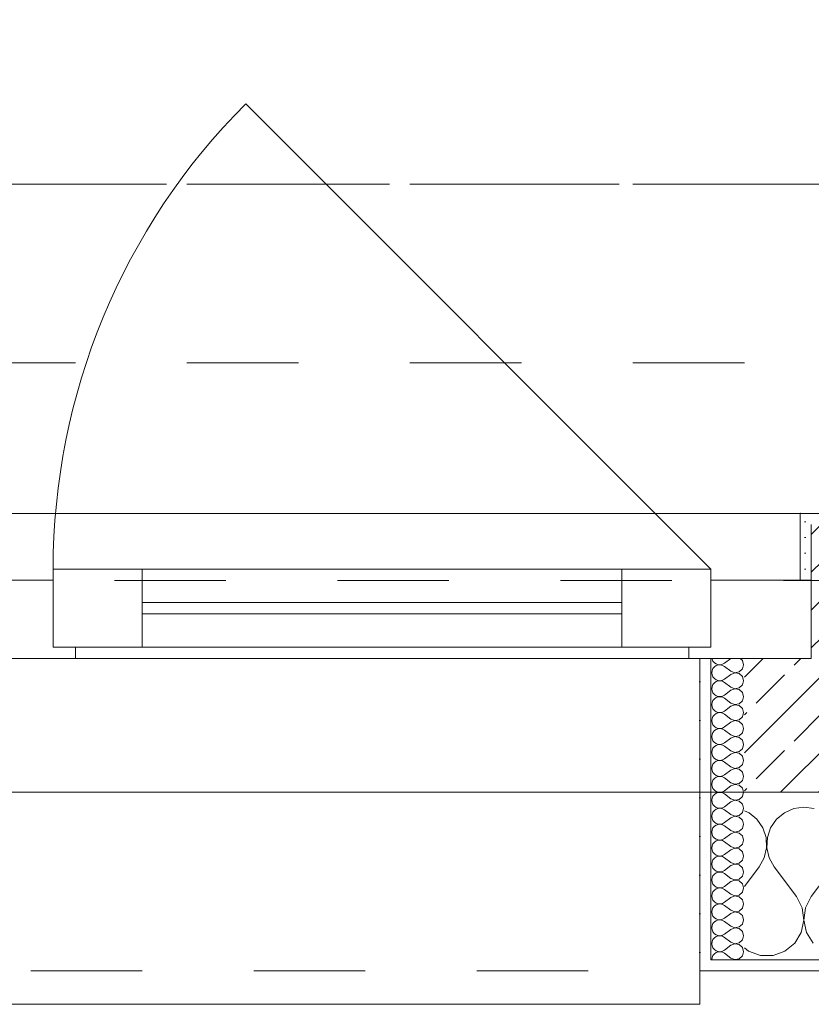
# Model space of a CAD drawing. Header units: metres. Extents: x -3.5 to 65.3, y -10.9 to 16.7.
# Tile 71 of 234: x 38.83 to 39.54, y -0.185 to 0.697. Entities that reach past the tile are written whole.
import ezdxf

# ---------------------------------------------------------------- set-up
doc = ezdxf.new("R2010")
doc.units = ezdxf.units.M
doc.header["$MEASUREMENT"] = 0
for name, pattern in [('Achse', [0.08, 0.04, -0.02, 0, -0.02]), ('Strichlinie doppelt', [0.218722, 0.105833, -0.042333, 0.028222, -0.042333]), ('Strichlinie eng', [0.046, 0.03, -0.016]), ('Untersicht', [0.04, 0.03, -0.01])]:
    doc.linetypes.add(name, pattern=pattern)
for name, color, linetype in [('102 - Bemaßung_ Beschriftung.Detail_ Ausschnitt', 7, 'Continuous'), ('451 - Universal.Achsen Raster', 7, 'Continuous'), ('603 - Struktur.Bodenplatte_ Decke Roh', 7, 'Continuous'), ('604 - Struktur.Wand Aussen', 7, 'Continuous'), ('608 - Struktur.Träger', 7, 'Continuous'), ('650 - Abdeckung.Fußboden Aufbau', 7, 'Continuous'), ('Neubau_653 - Abdeckung.TB Verkofferung', 7, 'Continuous')]:
    doc.layers.add(name, color=color, linetype=linetype)
doc.styles.add('ERSTELLTER_STIL_1', font='txt')
doc.dimstyles.new('ERSTELLTER_STIL__3', dxfattribs={"dimtxt": 0.04, "dimasz": 0.02128, "dimexe": 0.18, "dimexo": 0.0625, "dimgap": 0, "dimtad": 1, "dimzin": 0, "dimdsep": 46, "dimtxsty": 'ERSTELLTER_STIL_1', "dimblk": 'ARROWHEAD_2', "dimblk1": 'ARROWHEAD_2', "dimblk2": 'ARROWHEAD_2', "dimcen": 0.09, "dimse1": 1, "dimse2": 1, "dimclrd": 7, "dimclre": 7, "dimclrt": 7, "dimazin": 0, "dimtfac": 1, "dimtdec": 4, "dimtmove": 0, "dimatfit": 3, "dimfxl": 1, "dimtolj": 1, "dimtzin": 0, "dimarcsym": 0})
pattern_1 = [(0, (0, 0), (0, 0.034641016), [0, -0.02]), (0, (0.01, 0.01732), (0, 0.034641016), [0, -0.02])]
pattern_2 = [(45, (0, 0), (-0.0070710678, 0.0070710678), [0, -0.01])]

# ---------------------------------------------------------------- blocks, each defined once
blk = doc.blocks.new('*X22')
at = {"layer": '604 - Struktur.Wand Aussen', "color": 7, "linetype": 'Continuous', "lineweight": 5}
for p, q in [((39.53333, -0.00833), (39.52422, -0.0096)), ((39.54244, -0.0096), (39.53333, -0.00833)), ((39.48419, -0.01331), (39.48, -0.01146)), ((39.49127, -0.01918), (39.48419, -0.01331)), ((39.51581, -0.01331), (39.50873, -0.01918)), ((39.52422, -0.0096), (39.51581, -0.01331)), ((39.49648, -0.02676), (39.49127, -0.01918)), ((39.50873, -0.01918), (39.50352, -0.02676)), ((39.49942, -0.03547), (39.49648, -0.02676)), ((39.50352, -0.02676), (39.50058, -0.03547)), ((39.49987, -0.04466), (39.49942, -0.03547)), ((39.50058, -0.03547), (39.50013, -0.04466)), ((39.49778, -0.05362), (39.49987, -0.04466)), ((39.50013, -0.04466), (39.50222, -0.05362)), ((39.48, -0.07944), (39.49333, -0.06167)), ((39.49333, -0.06167), (39.49778, -0.05362)), ((39.50222, -0.05362), (39.50667, -0.06167)), ((39.52667, -0.08833), (39.50667, -0.06167)), ((39.54, -0.08833), (39.56, -0.06167)), ((39.53182, -0.09839), (39.52667, -0.08833)), ((39.54, -0.08833), (39.53485, -0.09839)), ((39.53331, -0.10959), (39.53182, -0.09839)), ((39.53485, -0.09839), (39.53336, -0.10959)), ((39.53097, -0.12065), (39.53331, -0.10959)), ((39.53336, -0.10959), (39.53569, -0.12065)), ((39.52508, -0.13029), (39.53097, -0.12065)), ((39.53569, -0.12065), (39.54159, -0.13029)), ((39.5163, -0.13741), (39.52508, -0.13029)), ((39.48, -0.13441), (39.4837, -0.13741)), ((39.4837, -0.13741), (39.49435, -0.14118)), ((39.49435, -0.14118), (39.50565, -0.14118)), ((39.50565, -0.14118), (39.5163, -0.13741))]:
    blk.add_line(p, q, dxfattribs=at)
blk = doc.blocks.new('*X32')
at = {"layer": '604 - Struktur.Wand Aussen', "color": 7, "linetype": 'Continuous', "lineweight": 5}
for p, q in [((39.45091, 0.125), (39.45099, 0.12448)), ((39.45099, 0.12448), (39.45178, 0.12267)), ((39.46786, 0.125), (39.46214, 0.12071)), ((39.47822, 0.12304), (39.47608, 0.125)), ((39.45178, 0.1159), (39.45099, 0.11409)), ((39.45178, 0.12267), (39.45304, 0.12116)), ((39.45304, 0.11742), (39.45178, 0.1159)), ((39.45304, 0.12116), (39.45466, 0.12004)), ((39.45466, 0.11853), (39.45304, 0.11742)), ((39.45466, 0.12004), (39.45653, 0.11941)), ((39.45653, 0.11916), (39.45466, 0.11853)), ((39.45653, 0.11941), (39.4585, 0.11931)), ((39.4585, 0.11926), (39.45653, 0.11916)), ((39.4585, 0.11931), (39.46042, 0.11976)), ((39.46042, 0.11881), (39.4585, 0.11926)), ((39.46042, 0.11976), (39.46214, 0.12071)), ((39.46214, 0.11786), (39.46042, 0.11881)), ((39.46786, 0.11357), (39.46214, 0.11786)), ((39.47534, 0.1129), (39.47822, 0.11553)), ((39.47929, 0.11929), (39.47822, 0.12304)), ((39.47822, 0.11553), (39.47929, 0.11929)), ((39.45099, 0.11409), (39.45071, 0.11214)), ((39.45071, 0.11214), (39.45099, 0.11019)), ((39.45099, 0.11019), (39.45178, 0.10839)), ((39.45178, 0.10839), (39.45304, 0.10687)), ((39.45304, 0.10687), (39.45466, 0.10575)), ((39.46042, 0.10547), (39.46214, 0.10643)), ((39.46786, 0.11071), (39.46214, 0.10643)), ((39.46786, 0.11357), (39.4715, 0.11217)), ((39.4715, 0.11211), (39.46786, 0.11071)), ((39.4715, 0.11217), (39.47534, 0.1129)), ((39.47534, 0.11139), (39.4715, 0.11211)), ((39.47822, 0.10876), (39.47534, 0.11139)), ((39.47929, 0.105), (39.47822, 0.10876)), ((39.45099, 0.09981), (39.45071, 0.09786)), ((39.45071, 0.09786), (39.45099, 0.09591)), ((39.45178, 0.10161), (39.45099, 0.09981)), ((39.45304, 0.10313), (39.45178, 0.10161)), ((39.45466, 0.10425), (39.45304, 0.10313)), ((39.45466, 0.10575), (39.45653, 0.10512)), ((39.45653, 0.10488), (39.45466, 0.10425)), ((39.45653, 0.10512), (39.4585, 0.10503)), ((39.4585, 0.10497), (39.45653, 0.10488)), ((39.4585, 0.10503), (39.46042, 0.10547)), ((39.46042, 0.10453), (39.4585, 0.10497)), ((39.46214, 0.10357), (39.46042, 0.10453)), ((39.46786, 0.09929), (39.46214, 0.10357)), ((39.46786, 0.09929), (39.4715, 0.09789)), ((39.4715, 0.09783), (39.46786, 0.09643)), ((39.4715, 0.09789), (39.47534, 0.09861)), ((39.47534, 0.0971), (39.4715, 0.09783)), ((39.47534, 0.09861), (39.47822, 0.10124)), ((39.47822, 0.09447), (39.47534, 0.0971)), ((39.47822, 0.10124), (39.47929, 0.105)), ((39.45099, 0.09591), (39.45178, 0.0941)), ((39.45178, 0.0941), (39.45304, 0.09258)), ((39.45304, 0.08884), (39.45178, 0.08733)), ((39.45304, 0.09258), (39.45466, 0.09147)), ((39.45466, 0.08996), (39.45304, 0.08884)), ((39.45466, 0.09147), (39.45653, 0.09084)), ((39.45653, 0.09059), (39.45466, 0.08996)), ((39.45653, 0.09084), (39.4585, 0.09074)), ((39.4585, 0.09069), (39.45653, 0.09059)), ((39.4585, 0.09074), (39.46042, 0.09119)), ((39.46042, 0.09024), (39.4585, 0.09069)), ((39.46042, 0.09119), (39.46214, 0.09214)), ((39.46214, 0.08929), (39.46042, 0.09024)), ((39.46786, 0.09643), (39.46214, 0.09214)), ((39.46786, 0.085), (39.46214, 0.08929)), ((39.47929, 0.09071), (39.47822, 0.09447)), ((39.47822, 0.08696), (39.47929, 0.09071)), ((39.45099, 0.08552), (39.45071, 0.08357)), ((39.45071, 0.08357), (39.45099, 0.08162)), ((39.45178, 0.08733), (39.45099, 0.08552)), ((39.45099, 0.08162), (39.45178, 0.07982)), ((39.45178, 0.07982), (39.45304, 0.0783)), ((39.46786, 0.08214), (39.46214, 0.07786)), ((39.46786, 0.085), (39.4715, 0.0836)), ((39.4715, 0.08354), (39.46786, 0.08214)), ((39.4715, 0.0836), (39.47534, 0.08433)), ((39.47534, 0.08282), (39.4715, 0.08354)), ((39.47534, 0.08433), (39.47822, 0.08696)), ((39.47822, 0.08018), (39.47534, 0.08282)), ((39.47929, 0.07643), (39.47822, 0.08018)), ((39.45099, 0.07124), (39.45071, 0.06929)), ((39.45178, 0.07304), (39.45099, 0.07124)), ((39.45304, 0.07456), (39.45178, 0.07304)), ((39.45304, 0.0783), (39.45466, 0.07718)), ((39.45466, 0.07567), (39.45304, 0.07456)), ((39.45466, 0.07718), (39.45653, 0.07655)), ((39.45653, 0.0763), (39.45466, 0.07567)), ((39.45653, 0.07655), (39.4585, 0.07646)), ((39.4585, 0.0764), (39.45653, 0.0763)), ((39.4585, 0.07646), (39.46042, 0.0769)), ((39.46042, 0.07595), (39.4585, 0.0764)), ((39.46042, 0.0769), (39.46214, 0.07786)), ((39.46214, 0.075), (39.46042, 0.07595)), ((39.46786, 0.07071), (39.46214, 0.075)), ((39.46786, 0.07071), (39.4715, 0.06931)), ((39.47534, 0.07004), (39.47822, 0.07267)), ((39.47822, 0.07267), (39.47929, 0.07643)), ((39.45071, 0.06929), (39.45099, 0.06733)), ((39.45099, 0.06733), (39.45178, 0.06553)), ((39.45178, 0.06553), (39.45304, 0.06401)), ((39.45304, 0.06401), (39.45466, 0.0629)), ((39.45466, 0.0629), (39.45653, 0.06227)), ((39.45653, 0.06202), (39.45466, 0.06139)), ((39.45653, 0.06227), (39.4585, 0.06217)), ((39.4585, 0.06211), (39.45653, 0.06202)), ((39.4585, 0.06217), (39.46042, 0.06262)), ((39.46042, 0.06167), (39.4585, 0.06211)), ((39.46042, 0.06262), (39.46214, 0.06357)), ((39.46786, 0.06786), (39.46214, 0.06357)), ((39.4715, 0.06926), (39.46786, 0.06786)), ((39.4715, 0.06931), (39.47534, 0.07004)), ((39.47534, 0.06853), (39.4715, 0.06926)), ((39.47822, 0.0659), (39.47534, 0.06853)), ((39.47929, 0.06214), (39.47822, 0.0659)), ((39.47822, 0.05839), (39.47929, 0.06214)), ((39.45099, 0.05695), (39.45071, 0.055)), ((39.45071, 0.055), (39.45099, 0.05305)), ((39.45178, 0.05876), (39.45099, 0.05695)), ((39.45099, 0.05305), (39.45178, 0.05124)), ((39.45304, 0.06027), (39.45178, 0.05876)), ((39.45466, 0.06139), (39.45304, 0.06027)), ((39.46214, 0.06071), (39.46042, 0.06167)), ((39.46786, 0.05643), (39.46214, 0.06071)), ((39.46786, 0.05357), (39.46214, 0.04929)), ((39.46786, 0.05643), (39.4715, 0.05503)), ((39.4715, 0.05497), (39.46786, 0.05357)), ((39.4715, 0.05503), (39.47534, 0.05575)), ((39.47534, 0.05425), (39.4715, 0.05497)), ((39.47534, 0.05575), (39.47822, 0.05839)), ((39.47822, 0.05161), (39.47534, 0.05425)), ((39.45178, 0.04447), (39.45099, 0.04267)), ((39.45178, 0.05124), (39.45304, 0.04973)), ((39.45304, 0.04599), (39.45178, 0.04447)), ((39.45304, 0.04973), (39.45466, 0.04861)), ((39.45466, 0.0471), (39.45304, 0.04599)), ((39.45466, 0.04861), (39.45653, 0.04798)), ((39.45653, 0.04773), (39.45466, 0.0471)), ((39.45653, 0.04798), (39.4585, 0.04789)), ((39.4585, 0.04783), (39.45653, 0.04773)), ((39.4585, 0.04789), (39.46042, 0.04833)), ((39.46042, 0.04738), (39.4585, 0.04783)), ((39.46042, 0.04833), (39.46214, 0.04929)), ((39.46214, 0.04643), (39.46042, 0.04738)), ((39.46786, 0.04214), (39.46214, 0.04643)), ((39.47929, 0.04786), (39.47822, 0.05161)), ((39.47822, 0.0441), (39.47929, 0.04786)), ((39.45099, 0.04267), (39.45071, 0.04071)), ((39.45071, 0.04071), (39.45099, 0.03876)), ((39.45099, 0.03876), (39.45178, 0.03696)), ((39.45178, 0.03696), (39.45304, 0.03544)), ((39.45304, 0.03544), (39.45466, 0.03433)), ((39.46786, 0.03929), (39.46214, 0.035)), ((39.46786, 0.04214), (39.4715, 0.04074)), ((39.4715, 0.04069), (39.46786, 0.03929)), ((39.4715, 0.04074), (39.47534, 0.04147)), ((39.47534, 0.03996), (39.4715, 0.04069)), ((39.47534, 0.04147), (39.47822, 0.0441)), ((39.47822, 0.03733), (39.47534, 0.03996)), ((39.47929, 0.03357), (39.47822, 0.03733)), ((39.45099, 0.02838), (39.45071, 0.02643)), ((39.45178, 0.03018), (39.45099, 0.02838)), ((39.45304, 0.0317), (39.45178, 0.03018)), ((39.45466, 0.03282), (39.45304, 0.0317)), ((39.45466, 0.03433), (39.45653, 0.0337)), ((39.45653, 0.03345), (39.45466, 0.03282)), ((39.45653, 0.0337), (39.4585, 0.0336)), ((39.4585, 0.03354), (39.45653, 0.03345)), ((39.4585, 0.0336), (39.46042, 0.03405)), ((39.46042, 0.0331), (39.4585, 0.03354)), ((39.46042, 0.03405), (39.46214, 0.035)), ((39.46214, 0.03214), (39.46042, 0.0331)), ((39.46786, 0.02786), (39.46214, 0.03214)), ((39.46786, 0.02786), (39.4715, 0.02646)), ((39.4715, 0.02646), (39.47534, 0.02718)), ((39.47534, 0.02718), (39.47822, 0.02982)), ((39.47822, 0.02982), (39.47929, 0.03357)), ((39.45071, 0.02643), (39.45099, 0.02448)), ((39.45099, 0.02448), (39.45178, 0.02267)), ((39.45178, 0.02267), (39.45304, 0.02116)), ((39.45304, 0.02116), (39.45466, 0.02004)), ((39.45466, 0.01853), (39.45304, 0.01742)), ((39.45466, 0.02004), (39.45653, 0.01941)), ((39.45653, 0.01916), (39.45466, 0.01853)), ((39.45653, 0.01941), (39.4585, 0.01931)), ((39.4585, 0.01926), (39.45653, 0.01916)), ((39.4585, 0.01931), (39.46042, 0.01976)), ((39.46042, 0.01881), (39.4585, 0.01926)), ((39.46042, 0.01976), (39.46214, 0.02071)), ((39.46214, 0.01786), (39.46042, 0.01881)), ((39.46786, 0.025), (39.46214, 0.02071)), ((39.46786, 0.01357), (39.46214, 0.01786)), ((39.4715, 0.0264), (39.46786, 0.025)), ((39.47534, 0.02567), (39.4715, 0.0264)), ((39.47822, 0.02304), (39.47534, 0.02567)), ((39.47929, 0.01929), (39.47822, 0.02304)), ((39.47822, 0.01553), (39.47929, 0.01929)), ((39.45099, 0.01409), (39.45071, 0.01214)), ((39.45071, 0.01214), (39.45099, 0.01019)), ((39.45178, 0.0159), (39.45099, 0.01409)), ((39.45099, 0.01019), (39.45178, 0.00839)), ((39.45304, 0.01742), (39.45178, 0.0159)), ((39.46786, 0.01071), (39.46214, 0.00643)), ((39.46786, 0.01357), (39.4715, 0.01217)), ((39.4715, 0.01211), (39.46786, 0.01071)), ((39.4715, 0.01217), (39.47534, 0.0129)), ((39.47534, 0.01139), (39.4715, 0.01211)), ((39.47534, 0.0129), (39.47822, 0.01553)), ((39.47822, 0.00876), (39.47534, 0.01139)), ((39.45178, 0.00161), (39.45099, -0.00019)), ((39.45178, 0.00839), (39.45304, 0.00687)), ((39.45304, 0.00313), (39.45178, 0.00161)), ((39.45304, 0.00687), (39.45466, 0.00575)), ((39.45466, 0.00425), (39.45304, 0.00313)), ((39.45466, 0.00575), (39.45653, 0.00512)), ((39.45653, 0.00488), (39.45466, 0.00425)), ((39.45653, 0.00512), (39.4585, 0.00503)), ((39.4585, 0.00497), (39.45653, 0.00488)), ((39.4585, 0.00503), (39.46042, 0.00547)), ((39.46042, 0.00453), (39.4585, 0.00497)), ((39.46042, 0.00547), (39.46214, 0.00643)), ((39.46214, 0.00357), (39.46042, 0.00453)), ((39.46786, -0.00071), (39.46214, 0.00357)), ((39.47534, -0.00139), (39.47822, 0.00124)), ((39.47929, 0.005), (39.47822, 0.00876)), ((39.47822, 0.00124), (39.47929, 0.005)), ((39.45099, -0.00019), (39.45071, -0.00214)), ((39.45071, -0.00214), (39.45099, -0.00409)), ((39.45099, -0.00409), (39.45178, -0.0059)), ((39.45178, -0.0059), (39.45304, -0.00742)), ((39.45304, -0.00742), (39.45466, -0.00853)), ((39.45466, -0.00853), (39.45653, -0.00916)), ((39.4585, -0.00926), (39.46042, -0.00881)), ((39.46042, -0.00881), (39.46214, -0.00786)), ((39.46786, -0.00357), (39.46214, -0.00786)), ((39.46786, -0.00071), (39.4715, -0.00211)), ((39.4715, -0.00217), (39.46786, -0.00357)), ((39.4715, -0.00211), (39.47534, -0.00139)), ((39.47534, -0.0029), (39.4715, -0.00217)), ((39.47822, -0.00553), (39.47534, -0.0029)), ((39.47929, -0.00929), (39.47822, -0.00553)), ((39.45099, -0.01448), (39.45071, -0.01643)), ((39.45071, -0.01643), (39.45099, -0.01838)), ((39.45178, -0.01267), (39.45099, -0.01448)), ((39.45304, -0.01116), (39.45178, -0.01267)), ((39.45466, -0.01004), (39.45304, -0.01116)), ((39.45653, -0.00941), (39.45466, -0.01004)), ((39.45653, -0.00916), (39.4585, -0.00926)), ((39.4585, -0.00931), (39.45653, -0.00941)), ((39.46042, -0.00976), (39.4585, -0.00931)), ((39.46214, -0.01071), (39.46042, -0.00976)), ((39.46786, -0.015), (39.46214, -0.01071)), ((39.46786, -0.015), (39.4715, -0.0164)), ((39.4715, -0.01646), (39.46786, -0.01786)), ((39.4715, -0.0164), (39.47534, -0.01567)), ((39.47534, -0.01718), (39.4715, -0.01646)), ((39.47534, -0.01567), (39.47822, -0.01304)), ((39.47822, -0.01982), (39.47534, -0.01718)), ((39.47822, -0.01304), (39.47929, -0.00929)), ((39.45099, -0.01838), (39.45178, -0.02018)), ((39.45178, -0.02018), (39.45304, -0.0217)), ((39.45304, -0.02544), (39.45178, -0.02696)), ((39.45304, -0.0217), (39.45466, -0.02282)), ((39.45466, -0.02433), (39.45304, -0.02544)), ((39.45466, -0.02282), (39.45653, -0.02345)), ((39.45653, -0.0237), (39.45466, -0.02433)), ((39.45653, -0.02345), (39.4585, -0.02354)), ((39.4585, -0.0236), (39.45653, -0.0237)), ((39.4585, -0.02354), (39.46042, -0.0231)), ((39.46042, -0.02405), (39.4585, -0.0236)), ((39.46042, -0.0231), (39.46214, -0.02214)), ((39.46214, -0.025), (39.46042, -0.02405)), ((39.46786, -0.01786), (39.46214, -0.02214)), ((39.46786, -0.02929), (39.46214, -0.025)), ((39.47929, -0.02357), (39.47822, -0.01982)), ((39.47822, -0.02733), (39.47929, -0.02357)), ((39.45099, -0.02876), (39.45071, -0.03071)), ((39.45071, -0.03071), (39.45099, -0.03267)), ((39.45178, -0.02696), (39.45099, -0.02876)), ((39.45099, -0.03267), (39.45178, -0.03447)), ((39.45178, -0.03447), (39.45304, -0.03599)), ((39.46786, -0.03214), (39.46214, -0.03643)), ((39.46786, -0.02929), (39.4715, -0.03069)), ((39.4715, -0.03074), (39.46786, -0.03214)), ((39.4715, -0.03069), (39.47534, -0.02996)), ((39.47534, -0.03147), (39.4715, -0.03074)), ((39.47534, -0.02996), (39.47822, -0.02733)), ((39.47822, -0.0341), (39.47534, -0.03147)), ((39.47929, -0.03786), (39.47822, -0.0341)), ((39.45099, -0.04305), (39.45071, -0.045)), ((39.45178, -0.04124), (39.45099, -0.04305)), ((39.45304, -0.03973), (39.45178, -0.04124)), ((39.45304, -0.03599), (39.45466, -0.0371)), ((39.45466, -0.03861), (39.45304, -0.03973)), ((39.45466, -0.0371), (39.45653, -0.03773)), ((39.45653, -0.03798), (39.45466, -0.03861)), ((39.45653, -0.03773), (39.4585, -0.03783)), ((39.4585, -0.03789), (39.45653, -0.03798)), ((39.4585, -0.03783), (39.46042, -0.03738)), ((39.46042, -0.03833), (39.4585, -0.03789)), ((39.46042, -0.03738), (39.46214, -0.03643)), ((39.46214, -0.03929), (39.46042, -0.03833)), ((39.46786, -0.04357), (39.46214, -0.03929)), ((39.46786, -0.04357), (39.4715, -0.04497)), ((39.47534, -0.04425), (39.47822, -0.04161)), ((39.47822, -0.04161), (39.47929, -0.03786)), ((39.45071, -0.045), (39.45099, -0.04695)), ((39.45099, -0.04695), (39.45178, -0.04876)), ((39.45178, -0.04876), (39.45304, -0.05027)), ((39.45304, -0.05027), (39.45466, -0.05139)), ((39.45466, -0.0529), (39.45304, -0.05401)), ((39.45466, -0.05139), (39.45653, -0.05202)), ((39.45653, -0.05227), (39.45466, -0.0529)), ((39.45653, -0.05202), (39.4585, -0.05211)), ((39.4585, -0.05217), (39.45653, -0.05227)), ((39.4585, -0.05211), (39.46042, -0.05167)), ((39.46042, -0.05262), (39.4585, -0.05217)), ((39.46042, -0.05167), (39.46214, -0.05071)), ((39.46214, -0.05357), (39.46042, -0.05262)), ((39.46786, -0.04643), (39.46214, -0.05071)), ((39.4715, -0.04503), (39.46786, -0.04643)), ((39.4715, -0.04497), (39.47534, -0.04425)), ((39.47534, -0.04575), (39.4715, -0.04503)), ((39.47822, -0.04839), (39.47534, -0.04575)), ((39.47929, -0.05214), (39.47822, -0.04839)), ((39.47822, -0.0559), (39.47929, -0.05214)), ((39.45099, -0.05733), (39.45071, -0.05929)), ((39.45071, -0.05929), (39.45099, -0.06124)), ((39.45178, -0.05553), (39.45099, -0.05733)), ((39.45099, -0.06124), (39.45178, -0.06304)), ((39.45304, -0.05401), (39.45178, -0.05553)), ((39.46786, -0.05786), (39.46214, -0.05357)), ((39.46786, -0.06071), (39.46214, -0.065)), ((39.46786, -0.05786), (39.4715, -0.05926)), ((39.4715, -0.05931), (39.46786, -0.06071)), ((39.4715, -0.05926), (39.47534, -0.05853)), ((39.47534, -0.06004), (39.4715, -0.05931)), ((39.47534, -0.05853), (39.47822, -0.0559)), ((39.47822, -0.06267), (39.47534, -0.06004)), ((39.45178, -0.06982), (39.45099, -0.07162)), ((39.45178, -0.06304), (39.45304, -0.06456)), ((39.45304, -0.0683), (39.45178, -0.06982)), ((39.45304, -0.06456), (39.45466, -0.06567)), ((39.45466, -0.06718), (39.45304, -0.0683)), ((39.45466, -0.06567), (39.45653, -0.0663)), ((39.45653, -0.06655), (39.45466, -0.06718)), ((39.45653, -0.0663), (39.4585, -0.0664)), ((39.4585, -0.06646), (39.45653, -0.06655)), ((39.4585, -0.0664), (39.46042, -0.06595)), ((39.46042, -0.0669), (39.4585, -0.06646)), ((39.46042, -0.06595), (39.46214, -0.065)), ((39.46214, -0.06786), (39.46042, -0.0669)), ((39.46786, -0.07214), (39.46214, -0.06786)), ((39.47534, -0.07282), (39.47822, -0.07018)), ((39.47929, -0.06643), (39.47822, -0.06267)), ((39.47822, -0.07018), (39.47929, -0.06643)), ((39.45099, -0.07162), (39.45071, -0.07357)), ((39.45071, -0.07357), (39.45099, -0.07552)), ((39.45099, -0.07552), (39.45178, -0.07733)), ((39.45178, -0.07733), (39.45304, -0.07884)), ((39.45304, -0.07884), (39.45466, -0.07996)), ((39.46042, -0.08024), (39.46214, -0.07929)), ((39.46786, -0.075), (39.46214, -0.07929)), ((39.46786, -0.07214), (39.4715, -0.07354)), ((39.4715, -0.0736), (39.46786, -0.075)), ((39.4715, -0.07354), (39.47534, -0.07282)), ((39.47534, -0.07433), (39.4715, -0.0736)), ((39.47822, -0.07696), (39.47534, -0.07433)), ((39.47929, -0.08071), (39.47822, -0.07696)), ((39.45099, -0.08591), (39.45071, -0.08786)), ((39.45071, -0.08786), (39.45099, -0.08981)), ((39.45178, -0.0841), (39.45099, -0.08591)), ((39.45304, -0.08258), (39.45178, -0.0841)), ((39.45466, -0.08147), (39.45304, -0.08258)), ((39.45466, -0.07996), (39.45653, -0.08059)), ((39.45653, -0.08084), (39.45466, -0.08147)), ((39.45653, -0.08059), (39.4585, -0.08069)), ((39.4585, -0.08074), (39.45653, -0.08084)), ((39.4585, -0.08069), (39.46042, -0.08024)), ((39.46042, -0.08119), (39.4585, -0.08074)), ((39.46214, -0.08214), (39.46042, -0.08119)), ((39.46786, -0.08643), (39.46214, -0.08214)), ((39.46786, -0.08643), (39.4715, -0.08783)), ((39.4715, -0.08789), (39.46786, -0.08929)), ((39.4715, -0.08783), (39.47534, -0.0871)), ((39.47534, -0.08861), (39.4715, -0.08789)), ((39.47534, -0.0871), (39.47822, -0.08447)), ((39.47822, -0.08447), (39.47929, -0.08071)), ((39.45099, -0.08981), (39.45178, -0.09161)), ((39.45178, -0.09161), (39.45304, -0.09313)), ((39.45304, -0.09687), (39.45178, -0.09839)), ((39.45304, -0.09313), (39.45466, -0.09425)), ((39.45466, -0.09575), (39.45304, -0.09687)), ((39.45466, -0.09425), (39.45653, -0.09488)), ((39.45653, -0.09512), (39.45466, -0.09575)), ((39.45653, -0.09488), (39.4585, -0.09497)), ((39.4585, -0.09503), (39.45653, -0.09512)), ((39.4585, -0.09497), (39.46042, -0.09453)), ((39.46042, -0.09547), (39.4585, -0.09503)), ((39.46042, -0.09453), (39.46214, -0.09357)), ((39.46214, -0.09643), (39.46042, -0.09547)), ((39.46786, -0.08929), (39.46214, -0.09357)), ((39.46786, -0.10071), (39.46214, -0.09643)), ((39.47822, -0.09124), (39.47534, -0.08861)), ((39.47929, -0.095), (39.47822, -0.09124)), ((39.47822, -0.09876), (39.47929, -0.095)), ((39.45099, -0.10019), (39.45071, -0.10214)), ((39.45071, -0.10214), (39.45099, -0.10409)), ((39.45178, -0.09839), (39.45099, -0.10019)), ((39.45099, -0.10409), (39.45178, -0.1059)), ((39.45178, -0.1059), (39.45304, -0.10742)), ((39.46786, -0.10357), (39.46214, -0.10786)), ((39.46786, -0.10071), (39.4715, -0.10211)), ((39.4715, -0.10217), (39.46786, -0.10357)), ((39.4715, -0.10211), (39.47534, -0.10139)), ((39.47534, -0.1029), (39.4715, -0.10217)), ((39.47534, -0.10139), (39.47822, -0.09876)), ((39.47822, -0.10553), (39.47534, -0.1029)), ((39.47929, -0.10929), (39.47822, -0.10553)), ((39.45099, -0.11448), (39.45071, -0.11643)), ((39.45178, -0.11267), (39.45099, -0.11448)), ((39.45304, -0.11116), (39.45178, -0.11267)), ((39.45304, -0.10742), (39.45466, -0.10853)), ((39.45466, -0.11004), (39.45304, -0.11116)), ((39.45466, -0.10853), (39.45653, -0.10916)), ((39.45653, -0.10941), (39.45466, -0.11004)), ((39.45653, -0.10916), (39.4585, -0.10926)), ((39.4585, -0.10931), (39.45653, -0.10941)), ((39.4585, -0.10926), (39.46042, -0.10881)), ((39.46042, -0.10976), (39.4585, -0.10931)), ((39.46042, -0.10881), (39.46214, -0.10786)), ((39.46214, -0.11071), (39.46042, -0.10976)), ((39.46786, -0.115), (39.46214, -0.11071)), ((39.47534, -0.11567), (39.47822, -0.11304)), ((39.47822, -0.11304), (39.47929, -0.10929)), ((39.45071, -0.11643), (39.45099, -0.11838)), ((39.45099, -0.11838), (39.45178, -0.12018)), ((39.45178, -0.12018), (39.45304, -0.1217)), ((39.45304, -0.1217), (39.45466, -0.12282)), ((39.45466, -0.12282), (39.45653, -0.12345)), ((39.45653, -0.12345), (39.4585, -0.12354)), ((39.4585, -0.12354), (39.46042, -0.1231)), ((39.46042, -0.1231), (39.46214, -0.12214)), ((39.46786, -0.11786), (39.46214, -0.12214)), ((39.46786, -0.115), (39.4715, -0.1164)), ((39.4715, -0.11646), (39.46786, -0.11786)), ((39.4715, -0.1164), (39.47534, -0.11567)), ((39.47534, -0.11718), (39.4715, -0.11646)), ((39.47822, -0.11982), (39.47534, -0.11718)), ((39.47929, -0.12357), (39.47822, -0.11982)), ((39.45099, -0.12876), (39.45071, -0.13071)), ((39.45071, -0.13071), (39.45099, -0.13267)), ((39.45178, -0.12696), (39.45099, -0.12876)), ((39.45304, -0.12544), (39.45178, -0.12696)), ((39.45466, -0.12433), (39.45304, -0.12544)), ((39.45653, -0.1237), (39.45466, -0.12433)), ((39.4585, -0.1236), (39.45653, -0.1237)), ((39.46042, -0.12405), (39.4585, -0.1236)), ((39.46214, -0.125), (39.46042, -0.12405)), ((39.46786, -0.12929), (39.46214, -0.125)), ((39.46786, -0.13214), (39.46214, -0.13643)), ((39.46786, -0.12929), (39.4715, -0.13069)), ((39.4715, -0.13074), (39.46786, -0.13214)), ((39.4715, -0.13069), (39.47534, -0.12996)), ((39.47534, -0.13147), (39.4715, -0.13074)), ((39.47534, -0.12996), (39.47822, -0.12733)), ((39.47822, -0.1341), (39.47534, -0.13147)), ((39.47822, -0.12733), (39.47929, -0.12357)), ((39.45099, -0.13267), (39.45178, -0.13447)), ((39.45178, -0.13447), (39.45304, -0.13599)), ((39.45304, -0.13973), (39.45178, -0.14124)), ((39.45304, -0.13599), (39.45466, -0.1371)), ((39.45466, -0.13861), (39.45304, -0.13973)), ((39.45466, -0.1371), (39.45653, -0.13773)), ((39.45653, -0.13798), (39.45466, -0.13861)), ((39.45653, -0.13773), (39.4585, -0.13783)), ((39.4585, -0.13789), (39.45653, -0.13798)), ((39.4585, -0.13783), (39.46042, -0.13738)), ((39.46042, -0.13833), (39.4585, -0.13789)), ((39.46042, -0.13738), (39.46214, -0.13643)), ((39.46214, -0.13929), (39.46042, -0.13833)), ((39.46786, -0.14357), (39.46214, -0.13929)), ((39.47929, -0.13786), (39.47822, -0.1341)), ((39.47822, -0.14161), (39.47929, -0.13786)), ((39.45099, -0.14305), (39.45071, -0.145)), ((39.45178, -0.14124), (39.45099, -0.14305)), ((39.46786, -0.14357), (39.4715, -0.14497)), ((39.4715, -0.14497), (39.47534, -0.14425)), ((39.47534, -0.14425), (39.47822, -0.14161))]:
    blk.add_line(p, q, dxfattribs=at)
blk = doc.blocks.new('*D184')
at = {"layer": '102 - Bemaßung_ Beschriftung.Detail_ Ausschnitt', "color": 7, "linetype": 'Continuous', "lineweight": 5}
for p, q in [((40.70098, 0.26308), (40.72898, 0.24692)), ((40.73598, 0.255), (40.69398, 0.255)), ((40.70098, 0.25308), (40.72898, 0.23692)), ((40.71498, 0.245), (40.71498, 0.255)), ((40.73598, 0.245), (40.69398, 0.245)), ((40.71498, 0.23131), (40.71498, 0.245))]:
    blk.add_line(p, q, dxfattribs=at)
at = {"layer": '102 - Bemaßung_ Beschriftung.Detail_ Ausschnitt', "color": 7, "lineweight": 5, "insert": (40.70698, 0.20655), "char_height": 0.04, "attachment_point": 7, "rotation": 90, "style": 'ERSTELLTER_STIL_1'}
blk.add_mtext('\\A1;{\\pql;\\fArial|b0|i0|c0|p38;1}', dxfattribs=at)
blk = doc.blocks.new('ARROWHEAD_2')
at = {"color": 0, "linetype": 'Continuous', "lineweight": 0}
for p, q in [((-0.378, -0.655), (0.378, 0.655)), ((0, 0), (-1, 0))]:
    blk.add_line(p, q, dxfattribs=at)
blk = doc.blocks.new('*D194')
at = {"layer": '102 - Bemaßung_ Beschriftung.Detail_ Ausschnitt', "color": 7, "linetype": 'Continuous', "lineweight": 5}
for p, q in [((44.15599, 0.26308), (44.18399, 0.24692)), ((44.19099, 0.255), (44.14899, 0.255)), ((44.15599, 0.25308), (44.18399, 0.23692)), ((44.16999, 0.245), (44.16999, 0.255)), ((44.19099, 0.245), (44.14899, 0.245)), ((44.16999, 0.23131), (44.16999, 0.245))]:
    blk.add_line(p, q, dxfattribs=at)
at = {"layer": '102 - Bemaßung_ Beschriftung.Detail_ Ausschnitt', "color": 7, "lineweight": 5, "insert": (44.16199, 0.20655), "char_height": 0.04, "attachment_point": 7, "rotation": 90, "style": 'ERSTELLTER_STIL_1'}
blk.add_mtext('\\A1;{\\pql;\\fArial|b0|i0|c0|p38;1}', dxfattribs=at)
blk = doc.blocks.new('*D213')
at = {"layer": '102 - Bemaßung_ Beschriftung.Detail_ Ausschnitt', "color": 7, "linetype": 'Continuous', "lineweight": 5}
for p, q in [((46.78097, 0.26308), (46.80897, 0.24692)), ((46.81597, 0.255), (46.77397, 0.255)), ((46.78097, 0.25308), (46.80897, 0.23692)), ((46.79497, 0.245), (46.79497, 0.255)), ((46.81597, 0.245), (46.77397, 0.245)), ((46.79497, 0.23131), (46.79497, 0.245))]:
    blk.add_line(p, q, dxfattribs=at)
at = {"layer": '102 - Bemaßung_ Beschriftung.Detail_ Ausschnitt', "color": 7, "lineweight": 5, "insert": (46.78697, 0.20655), "char_height": 0.04, "attachment_point": 7, "rotation": 90, "style": 'ERSTELLTER_STIL_1'}
blk.add_mtext('\\A1;{\\pql;\\fArial|b0|i0|c0|p38;1}', dxfattribs=at)
blk = doc.blocks.new('*D215')
at = {"layer": '102 - Bemaßung_ Beschriftung.Detail_ Ausschnitt', "color": 7, "linetype": 'Continuous', "lineweight": 5}
for p, q in [((44.25599, 0.26308), (44.28399, 0.24692)), ((44.29099, 0.255), (44.24899, 0.255)), ((44.25599, 0.25308), (44.28399, 0.23692)), ((44.26999, 0.245), (44.26999, 0.255)), ((44.29099, 0.245), (44.24899, 0.245)), ((44.26999, 0.23131), (44.26999, 0.245))]:
    blk.add_line(p, q, dxfattribs=at)
at = {"layer": '102 - Bemaßung_ Beschriftung.Detail_ Ausschnitt', "color": 7, "lineweight": 5, "insert": (44.26199, 0.20655), "char_height": 0.04, "attachment_point": 7, "rotation": 90, "style": 'ERSTELLTER_STIL_1'}
blk.add_mtext('\\A1;{\\pql;\\fArial|b0|i0|c0|p38;1}', dxfattribs=at)
blk = doc.blocks.new('*D226')
at = {"layer": '102 - Bemaßung_ Beschriftung.Detail_ Ausschnitt', "color": 7, "linetype": 'Continuous', "lineweight": 5}
for p, q in [((42.93099, 0.26308), (42.95899, 0.24692)), ((42.96599, 0.255), (42.92399, 0.255)), ((42.93099, 0.25308), (42.95899, 0.23692)), ((42.94499, 0.245), (42.94499, 0.255)), ((42.96599, 0.245), (42.92399, 0.245)), ((42.94499, 0.23131), (42.94499, 0.245))]:
    blk.add_line(p, q, dxfattribs=at)
at = {"layer": '102 - Bemaßung_ Beschriftung.Detail_ Ausschnitt', "color": 7, "lineweight": 5, "insert": (42.93699, 0.20655), "char_height": 0.04, "attachment_point": 7, "rotation": 90, "style": 'ERSTELLTER_STIL_1'}
blk.add_mtext('\\A1;{\\pql;\\fArial|b0|i0|c0|p38;1}', dxfattribs=at)
blk = doc.blocks.new('*D232')
at = {"layer": '102 - Bemaßung_ Beschriftung.Detail_ Ausschnitt', "color": 7, "linetype": 'Continuous', "lineweight": 5}
for p, q in [((40.60098, 0.26308), (40.62898, 0.24692)), ((40.63598, 0.255), (40.59398, 0.255)), ((40.60098, 0.25308), (40.62898, 0.23692)), ((40.61498, 0.245), (40.61498, 0.255)), ((40.63598, 0.245), (40.59398, 0.245)), ((40.61498, 0.23131), (40.61498, 0.245))]:
    blk.add_line(p, q, dxfattribs=at)
at = {"layer": '102 - Bemaßung_ Beschriftung.Detail_ Ausschnitt', "color": 7, "lineweight": 5, "insert": (40.60698, 0.20655), "char_height": 0.04, "attachment_point": 7, "rotation": 90, "style": 'ERSTELLTER_STIL_1'}
blk.add_mtext('\\A1;{\\pql;\\fArial|b0|i0|c0|p38;1}', dxfattribs=at)
blk = doc.blocks.new('*D258')
at = {"layer": '102 - Bemaßung_ Beschriftung.Detail_ Ausschnitt', "color": 7, "linetype": 'Continuous', "lineweight": 5}
for p, q in [((40.50098, 0.26308), (40.52898, 0.24692)), ((40.53598, 0.255), (40.49398, 0.255)), ((40.50098, 0.25308), (40.52898, 0.23692)), ((40.51498, 0.245), (40.51498, 0.255)), ((40.53598, 0.245), (40.49398, 0.245)), ((40.51498, 0.23131), (40.51498, 0.245))]:
    blk.add_line(p, q, dxfattribs=at)
at = {"layer": '102 - Bemaßung_ Beschriftung.Detail_ Ausschnitt', "color": 7, "lineweight": 5, "insert": (40.50698, 0.20655), "char_height": 0.04, "attachment_point": 7, "rotation": 90, "style": 'ERSTELLTER_STIL_1'}
blk.add_mtext('\\A1;{\\pql;\\fArial|b0|i0|c0|p38;1}', dxfattribs=at)
blk = doc.blocks.new('*D268')
at = {"layer": '102 - Bemaßung_ Beschriftung.Detail_ Ausschnitt', "color": 7, "linetype": 'Continuous', "lineweight": 5}
for p, q in [((43.03099, 0.26308), (43.05899, 0.24692)), ((43.06599, 0.255), (43.02399, 0.255)), ((43.03099, 0.25308), (43.05899, 0.23692)), ((43.04499, 0.245), (43.04499, 0.255)), ((43.06599, 0.245), (43.02399, 0.245)), ((43.04499, 0.23131), (43.04499, 0.245))]:
    blk.add_line(p, q, dxfattribs=at)
at = {"layer": '102 - Bemaßung_ Beschriftung.Detail_ Ausschnitt', "color": 7, "lineweight": 5, "insert": (43.03699, 0.20655), "char_height": 0.04, "attachment_point": 7, "rotation": 90, "style": 'ERSTELLTER_STIL_1'}
blk.add_mtext('\\A1;{\\pql;\\fArial|b0|i0|c0|p38;1}', dxfattribs=at)
blk = doc.blocks.new('*D276')
at = {"layer": '102 - Bemaßung_ Beschriftung.Detail_ Ausschnitt', "color": 7, "linetype": 'Continuous', "lineweight": 5}
for p, q in [((44.05599, 0.26308), (44.08399, 0.24692)), ((44.09099, 0.255), (44.04899, 0.255)), ((44.05599, 0.25308), (44.08399, 0.23692)), ((44.06999, 0.245), (44.06999, 0.255)), ((44.09099, 0.245), (44.04899, 0.245)), ((44.06999, 0.23131), (44.06999, 0.245))]:
    blk.add_line(p, q, dxfattribs=at)
at = {"layer": '102 - Bemaßung_ Beschriftung.Detail_ Ausschnitt', "color": 7, "lineweight": 5, "insert": (44.06199, 0.20655), "char_height": 0.04, "attachment_point": 7, "rotation": 90, "style": 'ERSTELLTER_STIL_1'}
blk.add_mtext('\\A1;{\\pql;\\fArial|b0|i0|c0|p38;1}', dxfattribs=at)
blk = doc.blocks.new('*D313')
at = {"layer": '102 - Bemaßung_ Beschriftung.Detail_ Ausschnitt', "color": 7, "linetype": 'Continuous', "lineweight": 5}
for p, q in [((42.83099, 0.26308), (42.85899, 0.24692)), ((42.86599, 0.255), (42.82399, 0.255)), ((42.83099, 0.25308), (42.85899, 0.23692)), ((42.84499, 0.245), (42.84499, 0.255)), ((42.86599, 0.245), (42.82399, 0.245)), ((42.84499, 0.23131), (42.84499, 0.245))]:
    blk.add_line(p, q, dxfattribs=at)
at = {"layer": '102 - Bemaßung_ Beschriftung.Detail_ Ausschnitt', "color": 7, "lineweight": 5, "insert": (42.83699, 0.20655), "char_height": 0.04, "attachment_point": 7, "rotation": 90, "style": 'ERSTELLTER_STIL_1'}
blk.add_mtext('\\A1;{\\pql;\\fArial|b0|i0|c0|p38;1}', dxfattribs=at)
blk = doc.blocks.new('*D320')
at = {"layer": '102 - Bemaßung_ Beschriftung.Detail_ Ausschnitt', "color": 7, "linetype": 'Continuous', "lineweight": 5}
for p, q in [((39.85599, 0.26308), (39.88399, 0.24692)), ((39.89099, 0.255), (39.84899, 0.255)), ((39.85599, 0.25308), (39.88399, 0.23692)), ((39.86999, 0.245), (39.86999, 0.255)), ((39.89099, 0.245), (39.84899, 0.245)), ((39.86999, 0.23131), (39.86999, 0.245))]:
    blk.add_line(p, q, dxfattribs=at)
at = {"layer": '102 - Bemaßung_ Beschriftung.Detail_ Ausschnitt', "color": 7, "linetype": 'Continuous', "lineweight": 9, "flags": 128}
blk.add_lwpolyline([(39.86677, 5.8224), (39.86677, 5.92029), (39.80962, 5.92029), (39.80962, 5.8224)], close=True, dxfattribs=at)
at = {"layer": '102 - Bemaßung_ Beschriftung.Detail_ Ausschnitt', "color": 7, "lineweight": 5, "insert": (39.86199, 0.20655), "char_height": 0.04, "attachment_point": 7, "rotation": 90, "style": 'ERSTELLTER_STIL_1'}
blk.add_mtext('\\A1;{\\pql;\\fArial|b0|i0|c0|p38;1}', dxfattribs=at)

msp = doc.modelspace()

# ---------------------------------------------------------------- hatches: boundary and pattern name
at = {"layer": '604 - Struktur.Wand Aussen', "linetype": 'Continuous', "lineweight": 0, "true_color": 0x000000}
h = msp.add_hatch(dxfattribs=at)
h.set_pattern_fill('Gips_0001', color=18, style=0, pattern_type=2)
h.set_pattern_definition(pattern_2)
h.paths.add_polyline_path([(39.54, 0.255), (39.53, 0.255), (39.53, 0.195), (39.54, 0.195)])
h = msp.add_hatch(dxfattribs=at)
h.set_pattern_fill('Gips_0001', color=18, style=0, pattern_type=2)
h.set_pattern_definition(pattern_2)
h.paths.add_polyline_path([(39.54, 0.255), (39.54, 0.245), (39.96999, 0.245), (39.96999, 0.255)])
h = msp.add_hatch(dxfattribs=at)
h.set_pattern_fill('Beton__Stahlbeton_0001', color=18, style=0, pattern_type=2)
h.set_pattern_definition([(45, (0, 0), (-0.033941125, 0.033941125), []), (45, (-0.01697, 0.01697), (-0.033941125, 0.033941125), [0.036, -0.012])])
h.paths.add_polyline_path([(39.54, 0.125), (39.48, 0.125), (39.48, 0.005), (40.8, 0.005), (40.8, 0.125), (40.74, 0.125), (40.74, 0.195), (40.74, 0.245), (39.54, 0.245), (39.54, 0.195)])
h = msp.add_hatch(dxfattribs=at)
h.set_pattern_fill('Verputz_0001', color=18, style=0, pattern_type=2)
h.set_pattern_definition(pattern_1)
h.paths.add_polyline_path([(39.45, -0.155), (39.45, 0.125), (39.44, 0.125), (39.44, -0.155)])
h = msp.add_hatch(dxfattribs=at)
h.set_pattern_fill('Verputz_0001', color=18, style=0, pattern_type=2)
h.set_pattern_definition(pattern_1)
h.paths.add_polyline_path([(39.45, -0.155), (40.83, -0.155), (40.83, -0.145), (39.45, -0.145)])

# ---------------------------------------------------------------- linework, layer by layer
at = {"layer": '451 - Universal.Achsen Raster', "color": 160, "linetype": 'Strichlinie doppelt', "lineweight": 9, "true_color": 0x3232ff}
msp.add_line((64.93503, 0.54998), (-3.175, 0.54998), dxfattribs=at)
at = {"layer": '603 - Struktur.Bodenplatte_ Decke Roh', "color": 7, "linetype": 'Continuous', "lineweight": 18, "flags": 128}
msp.add_lwpolyline([(-0.015, 0.005), (62.27503, 0.005), (62.27503, 13.695), (50.77999, 13.695), (50.77999, 13.455), (50.77999, 12.99998), (50.84002, 12.99998), (50.84002, 8.58498), (49.03003, 8.58498), (49.03003, 8.72498), (47.41002, 8.72498), (47.41002, 12.99998), (47.47999, 12.99998), (47.47999, 13.455), (47.47999, 13.695), (14.77999, 13.695)], dxfattribs=at)
at = {"layer": '604 - Struktur.Wand Aussen', "color": 7, "linetype": 'Continuous', "lineweight": 9}
for p, q in [((39.45, 0.205), (39.03281, 0.62219)), ((37.15, 0.255), (39.53, 0.255)), ((39.44, -0.185), (39.44, -0.155)), ((37.24, -0.185), (39.44, -0.185))]:
    msp.add_line(p, q, dxfattribs=at)
at = {"layer": '604 - Struktur.Wand Aussen', "color": 7, "linetype": 'Strichlinie eng', "lineweight": 9}
for p, q in [((37.15, 0.255), (39.53, 0.255)), ((37.24, -0.155), (39.44, -0.155))]:
    msp.add_line(p, q, dxfattribs=at)
at = {"layer": '604 - Struktur.Wand Aussen', "color": 7, "linetype": 'Continuous', "lineweight": 5}
for p, q in [((39.53, 0.245), (39.53, 0.255)), ((39.54, 0.255), (39.53, 0.255)), ((39.53, 0.245), (39.53, 0.255)), ((39.53, 0.195), (39.53, 0.245)), ((39.53, 0.195), (39.53, 0.245)), ((39.54, 0.195), (39.53, 0.195)), ((39.54, 0.195), (39.53, 0.195)), ((39.54, 0.195), (39.53, 0.195)), ((39.44, 0.005), (39.44, 0.125)), ((39.45, 0.125), (39.44, 0.125)), ((39.45, 0.125), (39.44, 0.125)), ((39.45, 0.125), (39.44, 0.125)), ((39.44, 0.005), (39.44, 0.125)), ((39.48, 0.125), (39.45, 0.125)), ((39.45, 0.125), (39.45, -0.145)), ((39.45, -0.145), (39.45, 0.125)), ((39.48, 0.125), (39.45, 0.125)), ((39.48, 0.125), (39.45, 0.125)), ((39.44, -0.005), (39.44, 0.005)), ((39.44, -0.005), (39.44, 0.005)), ((39.44, -0.145), (39.44, -0.005)), ((39.44, -0.145), (39.44, -0.005)), ((39.44, -0.155), (39.44, -0.145)), ((39.44, -0.155), (39.44, -0.145)), ((39.48, -0.145), (39.45, -0.145)), ((39.48, -0.145), (40.8, -0.145)), ((39.45, -0.155), (39.44, -0.155))]:
    msp.add_line(p, q, dxfattribs=at)
at = {"layer": '604 - Struktur.Wand Aussen', "color": 7, "linetype": 'Continuous', "lineweight": 13}
for p, q in [((39.54, 0.245), (39.54, 0.195)), ((38.86, 0.135), (38.86, 0.205)), ((38.86, 0.205), (38.94, 0.205)), ((38.94, 0.205), (39.37, 0.205)), ((38.94, 0.205), (38.94, 0.135)), ((39.37, 0.135), (39.37, 0.205)), ((39.37, 0.205), (39.45, 0.205)), ((39.45, 0.205), (39.45, 0.135)), ((38.82, 0.195), (38.84, 0.195)), ((38.84, 0.195), (38.86, 0.195)), ((38.86, 0.195), (38.86, 0.135)), ((39.45, 0.135), (39.45, 0.195)), ((39.45, 0.195), (39.54, 0.195)), ((39.54, 0.125), (39.54, 0.195)), ((39.54, 0.125), (39.54, 0.195)), ((39.54, 0.125), (39.54, 0.195)), ((38.94, 0.175), (39.37, 0.175)), ((39.37, 0.165), (38.94, 0.165)), ((38.86, 0.135), (38.88, 0.135)), ((38.94, 0.135), (38.86, 0.135)), ((38.88, 0.135), (38.88, 0.125)), ((39.37, 0.135), (38.94, 0.135)), ((39.45, 0.135), (39.37, 0.135)), ((39.43, 0.125), (39.43, 0.135)), ((39.43, 0.135), (39.45, 0.135)), ((38.84, 0.125), (38.8, 0.125)), ((38.88, 0.125), (38.84, 0.125)), ((39.43, 0.125), (38.88, 0.125)), ((39.54, 0.125), (39.43, 0.125)), ((39.48, 0.125), (39.54, 0.125)), ((39.48, 0.125), (39.54, 0.125)), ((39.48, 0.125), (39.54, 0.125)), ((39.48, 0.005), (40.8, 0.005))]:
    msp.add_line(p, q, dxfattribs=at)
at = {"layer": '604 - Struktur.Wand Aussen', "color": 7, "linetype": 'Continuous', "lineweight": 5, "flags": 128}
for points in [[(39.96999, 0.255), (39.54, 0.255)], [(39.45, -0.155), (40.83, -0.155)]]:
    msp.add_lwpolyline(points, dxfattribs=at)
at = {"layer": '604 - Struktur.Wand Aussen', "color": 7, "linetype": 'Continuous', "lineweight": 9}
msp.add_arc((39.45, 0.205), 0.59, 135, 180, dxfattribs=at)
msp.add_point((39.53, 0.255), dxfattribs=at)
at = {"layer": '608 - Struktur.Träger', "color": 7, "linetype": 'Achse', "lineweight": 9}
msp.add_line((0.37999, 0.54998), (61.87999, 0.54998), dxfattribs=at)
at = {"layer": '608 - Struktur.Träger', "color": 7, "linetype": 'Untersicht', "lineweight": 13}
msp.add_line((0.37999, 0.38998), (61.87999, 0.38998), dxfattribs=at)
at = {"layer": '650 - Abdeckung.Fußboden Aufbau', "color": 7, "linetype": 'Continuous', "lineweight": 13, "flags": 128}
msp.add_lwpolyline([(36.605, 5.819), (36.605, 1.00998), (36.71499, 1.00998), (36.71499, 0.255), (39.96999, 0.255), (39.96999, 0.70998), (40.01497, 0.70998), (40.01497, 3.35), (39.89997, 3.35), (39.89997, 3.98), (40.01497, 3.98), (40.01497, 5.18998), (39.96999, 5.18998), (39.96999, 5.819), (38.85497, 5.819)], dxfattribs=at)
at = {"layer": 'Neubau_653 - Abdeckung.TB Verkofferung', "color": 1, "linetype": 'Untersicht', "lineweight": 9}
msp.add_line((36.71499, 0.19498), (40.01497, 0.19498), dxfattribs=at)

# ---------------------------------------------------------------- block references
at = {"layer": '604 - Struktur.Wand Aussen', "color": 7, "lineweight": 18}
for name in ['*X32', '*X22']:
    msp.add_blockref(name, (0, 0), dxfattribs=at)

# ---------------------------------------------------------------- dimensions: what is measured, and where the dimension line sits
at = {"layer": '102 - Bemaßung_ Beschriftung.Detail_ Ausschnitt', "color": 7, "linetype": 'Continuous', "lineweight": 5}
for base, p2, picture, middle in [((39.86999, 0.255), (40.28999, 0.255), '*D320', (39.84199, 0.2218)), ((40.71498, 0.255), (40.37997, 0.255), '*D184', (40.68698, 0.2218)), ((44.16999, 0.255), (43.96499, 0.255), '*D194', (44.14199, 0.2218)), ((46.79497, 0.255), (47.16999, 0.255), '*D213', (46.76697, 0.2218)), ((44.26999, 0.255), (43.96499, 0.255), '*D215', (44.24199, 0.2218)), ((42.94499, 0.255), (43.54499, 0.255), '*D226', (42.91699, 0.2218)), ((40.61498, 0.255), (40.75, 0.255), '*D232', (40.58698, 0.2218)), ((40.51498, 0.255), (40.28999, 0.255), '*D258', (40.48698, 0.2218)), ((43.04499, 0.255), (43.54499, 0.255), '*D268', (43.01699, 0.2218)), ((44.06999, 0.255), (43.96499, 0.255), '*D276', (44.04199, 0.2218)), ((42.84499, 0.255), (43.54499, 0.255), '*D313', (42.81699, 0.2218))]:
    dim = msp.add_linear_dim(base=base, p1=(31.13001, 0.245), p2=p2, angle=90, dimstyle='ERSTELLTER_STIL__3', dxfattribs=at)
    dim.commit()
    dim.dimension.update_dxf_attribs({"geometry": picture, "text_midpoint": middle, "dimtype": 160, "text_rotation": 90})

doc.saveas('drawing.dxf')
